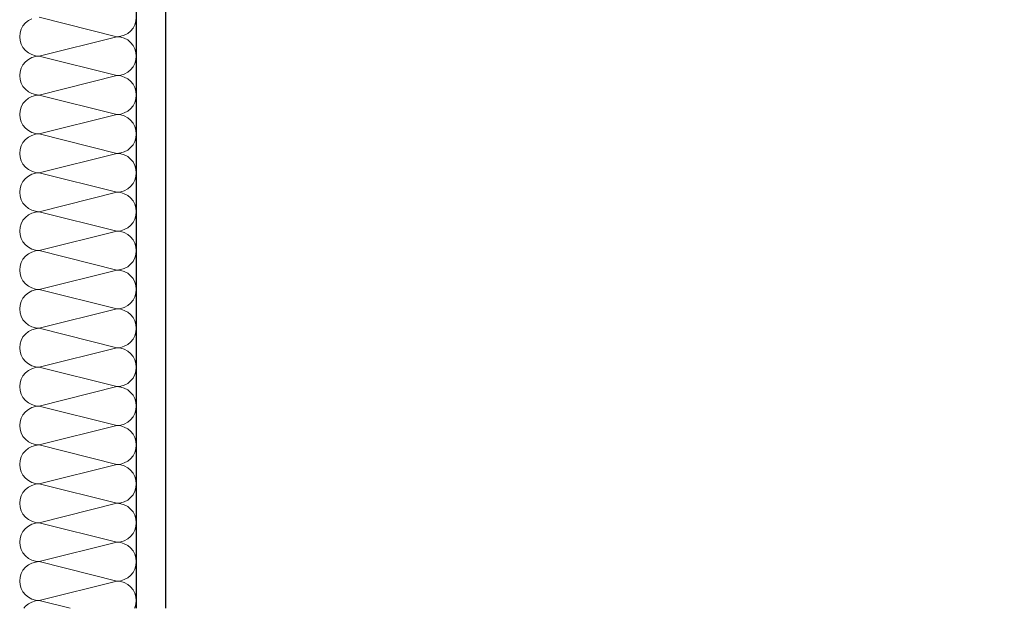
# Model space of a CAD drawing. Header units: metres. Extents: x -12 to 57.2, y -22.2 to 2.8.
# Tile 83 of 126: x 20.475 to 21.319, y -3.765 to -3.26. Entities that reach past the tile are written whole.
import ezdxf

# ---------------------------------------------------------------- set-up
doc = ezdxf.new("R2010")
doc.units = ezdxf.units.M
doc.header["$LTSCALE"] = 0.4
doc.header["$MEASUREMENT"] = 0
doc.layers.get('0').update_dxf_attribs({"color": 8, "lineweight": 9})
doc.layers.get('Defpoints').update_dxf_attribs({"color": 8, "lineweight": 9})
doc.layers.add('Neubau_A-TB Wände', color=8, linetype='Continuous')
doc.layers.add('Neubau_T-Bemaßung', color=8, linetype='Continuous')
doc.styles.add('ERSTELLTER_STIL_2', font='arial.ttf')
doc.dimstyles.new('ERSTELLTER_STIL__1', dxfattribs={"dimtxt": 0.0875, "dimasz": 0.059375, "dimexe": 0.18, "dimexo": 0.0625, "dimgap": 0, "dimtad": 1, "dimzin": 0, "dimdsep": 46, "dimtxsty": 'ERSTELLTER_STIL_2', "dimblk": 'ARROWHEAD_6', "dimblk1": 'ARROWHEAD_6', "dimblk2": 'ARROWHEAD_6', "dimcen": 0.09, "dimclrd": 7, "dimclre": 7, "dimclrt": 7, "dimazin": 0, "dimtfac": 1, "dimtdec": 4, "dimtmove": 0, "dimatfit": 3, "dimfxl": 1, "dimtolj": 1, "dimtzin": 0, "dimarcsym": 0})

# ---------------------------------------------------------------- blocks, each defined once
blk = doc.blocks.new('*X421', base_point=(-24191.65022, 0))
at = {"layer": 'Neubau_A-TB Wände', "color": 8, "linetype": 'Continuous', "lineweight": 9}
for p, q in [((-21263.48153, 6.9154), (-21263.48441, 6.91386)), ((-21263.40849, 6.9), (-21263.47515, 6.91667)), ((-21263.39214, 6.91342), (-21263.39182, 6.91667)), ((-21263.48901, 6.90926), (-21263.49055, 6.90638)), ((-21263.48694, 6.91179), (-21263.48901, 6.90926)), ((-21263.48441, 6.91386), (-21263.48694, 6.91179)), ((-21263.3967, 6.90488), (-21263.39463, 6.90741)), ((-21263.39463, 6.90741), (-21263.39309, 6.91029)), ((-21263.39309, 6.91029), (-21263.39214, 6.91342)), ((-21263.4915, 6.90325), (-21263.49182, 6.9)), ((-21263.49182, 6.9), (-21263.4915, 6.89675)), ((-21263.49055, 6.90638), (-21263.4915, 6.90325)), ((-21263.40849, 6.9), (-21263.47515, 6.88333)), ((-21263.40849, 6.9), (-21263.40523, 6.90032)), ((-21263.40523, 6.89968), (-21263.40849, 6.9)), ((-21263.40523, 6.90032), (-21263.40211, 6.90127)), ((-21263.40211, 6.89873), (-21263.40523, 6.89968)), ((-21263.40211, 6.90127), (-21263.39923, 6.90281)), ((-21263.39923, 6.89719), (-21263.40211, 6.89873)), ((-21263.39923, 6.90281), (-21263.3967, 6.90488)), ((-21263.4915, 6.89675), (-21263.49055, 6.89362)), ((-21263.49055, 6.89362), (-21263.48901, 6.89074)), ((-21263.48901, 6.89074), (-21263.48694, 6.88821)), ((-21263.3967, 6.89512), (-21263.39923, 6.89719)), ((-21263.39463, 6.89259), (-21263.3967, 6.89512)), ((-21263.39309, 6.88971), (-21263.39463, 6.89259)), ((-21263.39214, 6.88658), (-21263.39309, 6.88971)), ((-21263.48694, 6.88821), (-21263.48441, 6.88614)), ((-21263.48441, 6.88614), (-21263.48153, 6.8846)), ((-21263.48153, 6.88206), (-21263.48441, 6.88052)), ((-21263.48153, 6.8846), (-21263.4784, 6.88365)), ((-21263.4784, 6.88301), (-21263.48153, 6.88206)), ((-21263.4784, 6.88365), (-21263.47515, 6.88333)), ((-21263.47515, 6.88333), (-21263.4784, 6.88301)), ((-21263.40849, 6.86667), (-21263.47515, 6.88333)), ((-21263.39182, 6.88333), (-21263.39214, 6.88658)), ((-21263.39214, 6.88008), (-21263.39182, 6.88333)), ((-21263.49055, 6.87304), (-21263.4915, 6.86992)), ((-21263.48901, 6.87593), (-21263.49055, 6.87304)), ((-21263.48694, 6.87845), (-21263.48901, 6.87593)), ((-21263.48441, 6.88052), (-21263.48694, 6.87845)), ((-21263.3967, 6.87155), (-21263.39463, 6.87407)), ((-21263.39463, 6.87407), (-21263.39309, 6.87696)), ((-21263.39309, 6.87696), (-21263.39214, 6.88008)), ((-21263.4915, 6.86992), (-21263.49182, 6.86667)), ((-21263.49182, 6.86667), (-21263.4915, 6.86342)), ((-21263.40849, 6.86667), (-21263.47515, 6.85)), ((-21263.40849, 6.86667), (-21263.40523, 6.86699)), ((-21263.40523, 6.86635), (-21263.40849, 6.86667)), ((-21263.40523, 6.86699), (-21263.40211, 6.86794)), ((-21263.40211, 6.8654), (-21263.40523, 6.86635)), ((-21263.40211, 6.86794), (-21263.39923, 6.86948)), ((-21263.39923, 6.86386), (-21263.40211, 6.8654)), ((-21263.39923, 6.86948), (-21263.3967, 6.87155)), ((-21263.4915, 6.86342), (-21263.49055, 6.86029)), ((-21263.49055, 6.86029), (-21263.48901, 6.85741)), ((-21263.48901, 6.85741), (-21263.48694, 6.85488)), ((-21263.3967, 6.86179), (-21263.39923, 6.86386)), ((-21263.39463, 6.85926), (-21263.3967, 6.86179)), ((-21263.39309, 6.85638), (-21263.39463, 6.85926)), ((-21263.39214, 6.85325), (-21263.39309, 6.85638)), ((-21263.48694, 6.85488), (-21263.48441, 6.85281)), ((-21263.48441, 6.85281), (-21263.48153, 6.85127)), ((-21263.48153, 6.84873), (-21263.48441, 6.84719)), ((-21263.48153, 6.85127), (-21263.4784, 6.85032)), ((-21263.4784, 6.84968), (-21263.48153, 6.84873)), ((-21263.4784, 6.85032), (-21263.47515, 6.85)), ((-21263.47515, 6.85), (-21263.4784, 6.84968)), ((-21263.40849, 6.83333), (-21263.47515, 6.85)), ((-21263.39182, 6.85), (-21263.39214, 6.85325)), ((-21263.39214, 6.84675), (-21263.39182, 6.85)), ((-21263.49055, 6.83971), (-21263.4915, 6.83658)), ((-21263.48901, 6.84259), (-21263.49055, 6.83971)), ((-21263.48694, 6.84512), (-21263.48901, 6.84259)), ((-21263.48441, 6.84719), (-21263.48694, 6.84512)), ((-21263.3967, 6.83821), (-21263.39463, 6.84074)), ((-21263.39463, 6.84074), (-21263.39309, 6.84362)), ((-21263.39309, 6.84362), (-21263.39214, 6.84675)), ((-21263.4915, 6.83658), (-21263.49182, 6.83333)), ((-21263.49182, 6.83333), (-21263.4915, 6.83008)), ((-21263.40849, 6.83333), (-21263.47515, 6.81667)), ((-21263.40849, 6.83333), (-21263.40523, 6.83365)), ((-21263.40523, 6.83301), (-21263.40849, 6.83333)), ((-21263.40523, 6.83365), (-21263.40211, 6.8346)), ((-21263.40211, 6.83206), (-21263.40523, 6.83301)), ((-21263.40211, 6.8346), (-21263.39923, 6.83614)), ((-21263.39923, 6.83052), (-21263.40211, 6.83206)), ((-21263.39923, 6.83614), (-21263.3967, 6.83821)), ((-21263.4915, 6.83008), (-21263.49055, 6.82696)), ((-21263.49055, 6.82696), (-21263.48901, 6.82407)), ((-21263.48901, 6.82407), (-21263.48694, 6.82155)), ((-21263.3967, 6.82845), (-21263.39923, 6.83052)), ((-21263.39463, 6.82593), (-21263.3967, 6.82845)), ((-21263.39309, 6.82304), (-21263.39463, 6.82593)), ((-21263.39214, 6.81992), (-21263.39309, 6.82304)), ((-21263.48694, 6.82155), (-21263.48441, 6.81948)), ((-21263.48441, 6.81386), (-21263.48694, 6.81179)), ((-21263.48441, 6.81948), (-21263.48153, 6.81794)), ((-21263.48153, 6.8154), (-21263.48441, 6.81386)), ((-21263.48153, 6.81794), (-21263.4784, 6.81699)), ((-21263.4784, 6.81635), (-21263.48153, 6.8154)), ((-21263.4784, 6.81699), (-21263.47515, 6.81667)), ((-21263.47515, 6.81667), (-21263.4784, 6.81635)), ((-21263.40849, 6.8), (-21263.47515, 6.81667)), ((-21263.39182, 6.81667), (-21263.39214, 6.81992)), ((-21263.39214, 6.81342), (-21263.39182, 6.81667)), ((-21263.49055, 6.80638), (-21263.4915, 6.80325)), ((-21263.48901, 6.80926), (-21263.49055, 6.80638)), ((-21263.48694, 6.81179), (-21263.48901, 6.80926)), ((-21263.3967, 6.80488), (-21263.39463, 6.80741)), ((-21263.39463, 6.80741), (-21263.39309, 6.81029)), ((-21263.39309, 6.81029), (-21263.39214, 6.81342)), ((-21263.4915, 6.80325), (-21263.49182, 6.8)), ((-21263.49182, 6.8), (-21263.4915, 6.79675)), ((-21263.40849, 6.8), (-21263.47515, 6.78333)), ((-21263.40849, 6.8), (-21263.40523, 6.80032)), ((-21263.40523, 6.79968), (-21263.40849, 6.8)), ((-21263.40523, 6.80032), (-21263.40211, 6.80127)), ((-21263.40211, 6.79873), (-21263.40523, 6.79968)), ((-21263.40211, 6.80127), (-21263.39923, 6.80281)), ((-21263.39923, 6.79719), (-21263.40211, 6.79873)), ((-21263.39923, 6.80281), (-21263.3967, 6.80488)), ((-21263.3967, 6.79512), (-21263.39923, 6.79719)), ((-21263.4915, 6.79675), (-21263.49055, 6.79362)), ((-21263.49055, 6.79362), (-21263.48901, 6.79074)), ((-21263.48901, 6.79074), (-21263.48694, 6.78821)), ((-21263.39463, 6.79259), (-21263.3967, 6.79512)), ((-21263.39309, 6.78971), (-21263.39463, 6.79259)), ((-21263.39214, 6.78658), (-21263.39309, 6.78971)), ((-21263.48694, 6.78821), (-21263.48441, 6.78614)), ((-21263.48441, 6.78052), (-21263.48694, 6.77845)), ((-21263.48441, 6.78614), (-21263.48153, 6.7846)), ((-21263.48153, 6.78206), (-21263.48441, 6.78052)), ((-21263.48153, 6.7846), (-21263.4784, 6.78365)), ((-21263.4784, 6.78301), (-21263.48153, 6.78206)), ((-21263.4784, 6.78365), (-21263.47515, 6.78333)), ((-21263.47515, 6.78333), (-21263.4784, 6.78301)), ((-21263.40849, 6.76667), (-21263.47515, 6.78333)), ((-21263.39309, 6.77696), (-21263.39214, 6.78008)), ((-21263.39182, 6.78333), (-21263.39214, 6.78658)), ((-21263.39214, 6.78008), (-21263.39182, 6.78333)), ((-21263.49055, 6.77304), (-21263.4915, 6.76992)), ((-21263.48901, 6.77593), (-21263.49055, 6.77304)), ((-21263.48694, 6.77845), (-21263.48901, 6.77593)), ((-21263.39923, 6.76948), (-21263.3967, 6.77155)), ((-21263.3967, 6.77155), (-21263.39463, 6.77407)), ((-21263.39463, 6.77407), (-21263.39309, 6.77696)), ((-21263.4915, 6.76992), (-21263.49182, 6.76667)), ((-21263.49182, 6.76667), (-21263.4915, 6.76342)), ((-21263.4915, 6.76342), (-21263.49055, 6.76029)), ((-21263.40849, 6.76667), (-21263.47515, 6.75)), ((-21263.40849, 6.76667), (-21263.40523, 6.76699)), ((-21263.40523, 6.76635), (-21263.40849, 6.76667)), ((-21263.40523, 6.76699), (-21263.40211, 6.76794)), ((-21263.40211, 6.7654), (-21263.40523, 6.76635)), ((-21263.40211, 6.76794), (-21263.39923, 6.76948)), ((-21263.39923, 6.76386), (-21263.40211, 6.7654)), ((-21263.3967, 6.76179), (-21263.39923, 6.76386)), ((-21263.49055, 6.76029), (-21263.48901, 6.75741)), ((-21263.48901, 6.75741), (-21263.48694, 6.75488)), ((-21263.48694, 6.75488), (-21263.48441, 6.75281)), ((-21263.39463, 6.75926), (-21263.3967, 6.76179)), ((-21263.39309, 6.75638), (-21263.39463, 6.75926)), ((-21263.39214, 6.75325), (-21263.39309, 6.75638)), ((-21263.48441, 6.74719), (-21263.48694, 6.74512)), ((-21263.48441, 6.75281), (-21263.48153, 6.75127)), ((-21263.48153, 6.74873), (-21263.48441, 6.74719)), ((-21263.48153, 6.75127), (-21263.4784, 6.75032)), ((-21263.4784, 6.74968), (-21263.48153, 6.74873)), ((-21263.4784, 6.75032), (-21263.47515, 6.75)), ((-21263.47515, 6.75), (-21263.4784, 6.74968)), ((-21263.40849, 6.73333), (-21263.47515, 6.75)), ((-21263.39309, 6.74362), (-21263.39214, 6.74675)), ((-21263.39182, 6.75), (-21263.39214, 6.75325)), ((-21263.39214, 6.74675), (-21263.39182, 6.75)), ((-21263.49055, 6.73971), (-21263.4915, 6.73658)), ((-21263.48901, 6.74259), (-21263.49055, 6.73971)), ((-21263.48694, 6.74512), (-21263.48901, 6.74259)), ((-21263.39923, 6.73614), (-21263.3967, 6.73821)), ((-21263.3967, 6.73821), (-21263.39463, 6.74074)), ((-21263.39463, 6.74074), (-21263.39309, 6.74362)), ((-21263.4915, 6.73658), (-21263.49182, 6.73333)), ((-21263.49182, 6.73333), (-21263.4915, 6.73008)), ((-21263.4915, 6.73008), (-21263.49055, 6.72696)), ((-21263.40849, 6.73333), (-21263.47515, 6.71667)), ((-21263.40849, 6.73333), (-21263.40523, 6.73365)), ((-21263.40523, 6.73301), (-21263.40849, 6.73333)), ((-21263.40523, 6.73365), (-21263.40211, 6.7346)), ((-21263.40211, 6.73206), (-21263.40523, 6.73301)), ((-21263.40211, 6.7346), (-21263.39923, 6.73614)), ((-21263.39923, 6.73052), (-21263.40211, 6.73206)), ((-21263.3967, 6.72845), (-21263.39923, 6.73052)), ((-21263.49055, 6.72696), (-21263.48901, 6.72407)), ((-21263.48901, 6.72407), (-21263.48694, 6.72155)), ((-21263.48694, 6.72155), (-21263.48441, 6.71948)), ((-21263.39463, 6.72593), (-21263.3967, 6.72845)), ((-21263.39309, 6.72304), (-21263.39463, 6.72593)), ((-21263.39214, 6.71992), (-21263.39309, 6.72304)), ((-21263.48441, 6.71386), (-21263.48694, 6.71179)), ((-21263.48441, 6.71948), (-21263.48153, 6.71794)), ((-21263.48153, 6.7154), (-21263.48441, 6.71386)), ((-21263.48153, 6.71794), (-21263.4784, 6.71699)), ((-21263.4784, 6.71635), (-21263.48153, 6.7154)), ((-21263.4784, 6.71699), (-21263.47515, 6.71667)), ((-21263.47515, 6.71667), (-21263.4784, 6.71635)), ((-21263.40849, 6.7), (-21263.47515, 6.71667)), ((-21263.39309, 6.71029), (-21263.39214, 6.71342)), ((-21263.39182, 6.71667), (-21263.39214, 6.71992)), ((-21263.39214, 6.71342), (-21263.39182, 6.71667)), ((-21263.49055, 6.70638), (-21263.4915, 6.70325)), ((-21263.48901, 6.70926), (-21263.49055, 6.70638)), ((-21263.48694, 6.71179), (-21263.48901, 6.70926)), ((-21263.39923, 6.70281), (-21263.3967, 6.70488)), ((-21263.3967, 6.70488), (-21263.39463, 6.70741)), ((-21263.39463, 6.70741), (-21263.39309, 6.71029)), ((-21263.4915, 6.70325), (-21263.49182, 6.7)), ((-21263.49182, 6.7), (-21263.4915, 6.69675)), ((-21263.4915, 6.69675), (-21263.49055, 6.69362)), ((-21263.40849, 6.7), (-21263.47515, 6.68333)), ((-21263.40849, 6.7), (-21263.40523, 6.70032)), ((-21263.40523, 6.69968), (-21263.40849, 6.7)), ((-21263.40523, 6.70032), (-21263.40211, 6.70127)), ((-21263.40211, 6.69873), (-21263.40523, 6.69968)), ((-21263.40211, 6.70127), (-21263.39923, 6.70281)), ((-21263.39923, 6.69719), (-21263.40211, 6.69873)), ((-21263.3967, 6.69512), (-21263.39923, 6.69719)), ((-21263.49055, 6.69362), (-21263.48901, 6.69074)), ((-21263.48901, 6.69074), (-21263.48694, 6.68821)), ((-21263.48694, 6.68821), (-21263.48441, 6.68614)), ((-21263.39463, 6.69259), (-21263.3967, 6.69512)), ((-21263.39309, 6.68971), (-21263.39463, 6.69259)), ((-21263.39214, 6.68658), (-21263.39309, 6.68971)), ((-21263.48441, 6.68052), (-21263.48694, 6.67845)), ((-21263.48441, 6.68614), (-21263.48153, 6.6846)), ((-21263.48153, 6.68206), (-21263.48441, 6.68052)), ((-21263.48153, 6.6846), (-21263.4784, 6.68365)), ((-21263.4784, 6.68301), (-21263.48153, 6.68206)), ((-21263.4784, 6.68365), (-21263.47515, 6.68333)), ((-21263.47515, 6.68333), (-21263.4784, 6.68301)), ((-21263.40849, 6.66667), (-21263.47515, 6.68333)), ((-21263.39309, 6.67696), (-21263.39214, 6.68008)), ((-21263.39182, 6.68333), (-21263.39214, 6.68658)), ((-21263.39214, 6.68008), (-21263.39182, 6.68333)), ((-21263.49055, 6.67304), (-21263.4915, 6.66992)), ((-21263.48901, 6.67593), (-21263.49055, 6.67304)), ((-21263.48694, 6.67845), (-21263.48901, 6.67593)), ((-21263.39923, 6.66948), (-21263.3967, 6.67155)), ((-21263.3967, 6.67155), (-21263.39463, 6.67407)), ((-21263.39463, 6.67407), (-21263.39309, 6.67696)), ((-21263.4915, 6.66992), (-21263.49182, 6.66667)), ((-21263.49182, 6.66667), (-21263.4915, 6.66342)), ((-21263.4915, 6.66342), (-21263.49055, 6.66029)), ((-21263.40849, 6.66667), (-21263.47515, 6.65)), ((-21263.40849, 6.66667), (-21263.40523, 6.66699)), ((-21263.40523, 6.66635), (-21263.40849, 6.66667)), ((-21263.40523, 6.66699), (-21263.40211, 6.66794)), ((-21263.40211, 6.6654), (-21263.40523, 6.66635)), ((-21263.40211, 6.66794), (-21263.39923, 6.66948)), ((-21263.39923, 6.66386), (-21263.40211, 6.6654)), ((-21263.3967, 6.66179), (-21263.39923, 6.66386)), ((-21263.39463, 6.65926), (-21263.3967, 6.66179)), ((-21263.49055, 6.66029), (-21263.48901, 6.65741)), ((-21263.48901, 6.65741), (-21263.48694, 6.65488)), ((-21263.48694, 6.65488), (-21263.48441, 6.65281)), ((-21263.39309, 6.65638), (-21263.39463, 6.65926)), ((-21263.39214, 6.65325), (-21263.39309, 6.65638)), ((-21263.39182, 6.65), (-21263.39214, 6.65325)), ((-21263.48694, 6.64512), (-21263.48901, 6.64259)), ((-21263.48441, 6.64719), (-21263.48694, 6.64512)), ((-21263.48441, 6.65281), (-21263.48153, 6.65127)), ((-21263.48153, 6.64873), (-21263.48441, 6.64719)), ((-21263.48153, 6.65127), (-21263.4784, 6.65032)), ((-21263.4784, 6.64968), (-21263.48153, 6.64873)), ((-21263.4784, 6.65032), (-21263.47515, 6.65)), ((-21263.47515, 6.65), (-21263.4784, 6.64968)), ((-21263.40849, 6.63333), (-21263.47515, 6.65)), ((-21263.39309, 6.64362), (-21263.39214, 6.64675)), ((-21263.39214, 6.64675), (-21263.39182, 6.65)), ((-21263.4915, 6.63658), (-21263.49182, 6.63333)), ((-21263.49055, 6.63971), (-21263.4915, 6.63658)), ((-21263.48901, 6.64259), (-21263.49055, 6.63971)), ((-21263.39923, 6.63614), (-21263.3967, 6.63821)), ((-21263.3967, 6.63821), (-21263.39463, 6.64074)), ((-21263.39463, 6.64074), (-21263.39309, 6.64362)), ((-21263.49182, 6.63333), (-21263.4915, 6.63008)), ((-21263.4915, 6.63008), (-21263.49055, 6.62696)), ((-21263.40849, 6.63333), (-21263.47515, 6.61667)), ((-21263.40849, 6.63333), (-21263.40523, 6.63365)), ((-21263.40523, 6.63301), (-21263.40849, 6.63333)), ((-21263.40523, 6.63365), (-21263.40211, 6.6346)), ((-21263.40211, 6.63206), (-21263.40523, 6.63301)), ((-21263.40211, 6.6346), (-21263.39923, 6.63614)), ((-21263.39923, 6.63052), (-21263.40211, 6.63206)), ((-21263.3967, 6.62845), (-21263.39923, 6.63052)), ((-21263.39463, 6.62593), (-21263.3967, 6.62845)), ((-21263.49055, 6.62696), (-21263.48901, 6.62407)), ((-21263.48901, 6.62407), (-21263.48694, 6.62155)), ((-21263.48694, 6.62155), (-21263.48441, 6.61948)), ((-21263.48441, 6.61948), (-21263.48153, 6.61794)), ((-21263.39309, 6.62304), (-21263.39463, 6.62593)), ((-21263.39214, 6.61992), (-21263.39309, 6.62304)), ((-21263.39182, 6.61667), (-21263.39214, 6.61992)), ((-21263.48694, 6.61179), (-21263.48901, 6.60926)), ((-21263.48441, 6.61386), (-21263.48694, 6.61179)), ((-21263.48153, 6.6154), (-21263.48441, 6.61386)), ((-21263.48153, 6.61794), (-21263.4784, 6.61699)), ((-21263.4784, 6.61635), (-21263.48153, 6.6154)), ((-21263.4784, 6.61699), (-21263.47515, 6.61667)), ((-21263.47515, 6.61667), (-21263.4784, 6.61635)), ((-21263.40849, 6.6), (-21263.47515, 6.61667)), ((-21263.39309, 6.61029), (-21263.39214, 6.61342)), ((-21263.39214, 6.61342), (-21263.39182, 6.61667)), ((-21263.4915, 6.60325), (-21263.49182, 6.6)), ((-21263.49055, 6.60638), (-21263.4915, 6.60325)), ((-21263.48901, 6.60926), (-21263.49055, 6.60638)), ((-21263.40211, 6.60127), (-21263.39923, 6.60281)), ((-21263.39923, 6.60281), (-21263.3967, 6.60488)), ((-21263.3967, 6.60488), (-21263.39463, 6.60741)), ((-21263.39463, 6.60741), (-21263.39309, 6.61029)), ((-21263.49182, 6.6), (-21263.4915, 6.59675)), ((-21263.4915, 6.59675), (-21263.49055, 6.59362)), ((-21263.40849, 6.6), (-21263.47515, 6.58333)), ((-21263.40849, 6.6), (-21263.40523, 6.60032)), ((-21263.40523, 6.59968), (-21263.40849, 6.6)), ((-21263.40523, 6.60032), (-21263.40211, 6.60127)), ((-21263.40211, 6.59873), (-21263.40523, 6.59968)), ((-21263.39923, 6.59719), (-21263.40211, 6.59873)), ((-21263.3967, 6.59512), (-21263.39923, 6.59719)), ((-21263.39463, 6.59259), (-21263.3967, 6.59512)), ((-21263.49055, 6.59362), (-21263.48901, 6.59074)), ((-21263.48901, 6.59074), (-21263.48694, 6.58821)), ((-21263.48694, 6.58821), (-21263.48441, 6.58614)), ((-21263.48441, 6.58614), (-21263.48153, 6.5846)), ((-21263.39309, 6.58971), (-21263.39463, 6.59259)), ((-21263.39214, 6.58658), (-21263.39309, 6.58971)), ((-21263.39182, 6.58333), (-21263.39214, 6.58658)), ((-21263.48694, 6.57845), (-21263.48901, 6.57593)), ((-21263.48441, 6.58052), (-21263.48694, 6.57845)), ((-21263.48153, 6.58206), (-21263.48441, 6.58052)), ((-21263.48153, 6.5846), (-21263.4784, 6.58365)), ((-21263.4784, 6.58301), (-21263.48153, 6.58206)), ((-21263.4784, 6.58365), (-21263.47515, 6.58333)), ((-21263.47515, 6.58333), (-21263.4784, 6.58301)), ((-21263.40849, 6.56667), (-21263.47515, 6.58333)), ((-21263.39309, 6.57696), (-21263.39214, 6.58008)), ((-21263.39214, 6.58008), (-21263.39182, 6.58333)), ((-21263.4915, 6.56992), (-21263.49182, 6.56667)), ((-21263.49055, 6.57304), (-21263.4915, 6.56992)), ((-21263.48901, 6.57593), (-21263.49055, 6.57304)), ((-21263.40211, 6.56794), (-21263.39923, 6.56948)), ((-21263.39923, 6.56948), (-21263.3967, 6.57155)), ((-21263.3967, 6.57155), (-21263.39463, 6.57407)), ((-21263.39463, 6.57407), (-21263.39309, 6.57696)), ((-21263.49182, 6.56667), (-21263.4915, 6.56342)), ((-21263.4915, 6.56342), (-21263.49055, 6.56029)), ((-21263.40849, 6.56667), (-21263.47515, 6.55)), ((-21263.40849, 6.56667), (-21263.40523, 6.56699)), ((-21263.40523, 6.56635), (-21263.40849, 6.56667)), ((-21263.40523, 6.56699), (-21263.40211, 6.56794)), ((-21263.40211, 6.5654), (-21263.40523, 6.56635)), ((-21263.39923, 6.56386), (-21263.40211, 6.5654)), ((-21263.3967, 6.56179), (-21263.39923, 6.56386)), ((-21263.39463, 6.55926), (-21263.3967, 6.56179)), ((-21263.49055, 6.56029), (-21263.48901, 6.55741)), ((-21263.48901, 6.55741), (-21263.48694, 6.55488)), ((-21263.48694, 6.55488), (-21263.48441, 6.55281)), ((-21263.48441, 6.55281), (-21263.48153, 6.55127)), ((-21263.39309, 6.55638), (-21263.39463, 6.55926)), ((-21263.39214, 6.55325), (-21263.39309, 6.55638)), ((-21263.39182, 6.55), (-21263.39214, 6.55325)), ((-21263.48694, 6.54512), (-21263.48901, 6.54259)), ((-21263.48441, 6.54719), (-21263.48694, 6.54512)), ((-21263.48153, 6.54873), (-21263.48441, 6.54719)), ((-21263.48153, 6.55127), (-21263.4784, 6.55032)), ((-21263.4784, 6.54968), (-21263.48153, 6.54873)), ((-21263.4784, 6.55032), (-21263.47515, 6.55)), ((-21263.47515, 6.55), (-21263.4784, 6.54968)), ((-21263.40849, 6.53333), (-21263.47515, 6.55)), ((-21263.39463, 6.54074), (-21263.39309, 6.54362)), ((-21263.39309, 6.54362), (-21263.39214, 6.54675)), ((-21263.39214, 6.54675), (-21263.39182, 6.55)), ((-21263.4915, 6.53658), (-21263.49182, 6.53333)), ((-21263.49055, 6.53971), (-21263.4915, 6.53658)), ((-21263.48901, 6.54259), (-21263.49055, 6.53971)), ((-21263.40211, 6.5346), (-21263.39923, 6.53614)), ((-21263.39923, 6.53614), (-21263.3967, 6.53821)), ((-21263.3967, 6.53821), (-21263.39463, 6.54074)), ((-21263.49182, 6.53333), (-21263.4915, 6.53008)), ((-21263.4915, 6.53008), (-21263.49055, 6.52696)), ((-21263.49055, 6.52696), (-21263.48901, 6.52407)), ((-21263.40849, 6.53333), (-21263.47515, 6.51667)), ((-21263.40849, 6.53333), (-21263.40523, 6.53365)), ((-21263.40523, 6.53301), (-21263.40849, 6.53333)), ((-21263.40523, 6.53365), (-21263.40211, 6.5346)), ((-21263.40211, 6.53206), (-21263.40523, 6.53301)), ((-21263.39923, 6.53052), (-21263.40211, 6.53206)), ((-21263.3967, 6.52845), (-21263.39923, 6.53052)), ((-21263.39463, 6.52593), (-21263.3967, 6.52845)), ((-21263.48901, 6.52407), (-21263.48694, 6.52155)), ((-21263.48694, 6.52155), (-21263.48441, 6.51948)), ((-21263.48441, 6.51948), (-21263.48153, 6.51794)), ((-21263.39309, 6.52304), (-21263.39463, 6.52593)), ((-21263.39214, 6.51992), (-21263.39309, 6.52304)), ((-21263.39182, 6.51667), (-21263.39214, 6.51992)), ((-21263.48694, 6.51179), (-21263.48901, 6.50926)), ((-21263.48441, 6.51386), (-21263.48694, 6.51179)), ((-21263.48153, 6.5154), (-21263.48441, 6.51386)), ((-21263.48153, 6.51794), (-21263.4784, 6.51699)), ((-21263.4784, 6.51635), (-21263.48153, 6.5154)), ((-21263.4784, 6.51699), (-21263.47515, 6.51667)), ((-21263.47515, 6.51667), (-21263.4784, 6.51635)), ((-21263.40849, 6.5), (-21263.47515, 6.51667)), ((-21263.39463, 6.50741), (-21263.39309, 6.51029)), ((-21263.39309, 6.51029), (-21263.39214, 6.51342)), ((-21263.39214, 6.51342), (-21263.39182, 6.51667)), ((-21263.4915, 6.50325), (-21263.49182, 6.5)), ((-21263.49055, 6.50638), (-21263.4915, 6.50325)), ((-21263.48901, 6.50926), (-21263.49055, 6.50638)), ((-21263.40523, 6.50032), (-21263.40211, 6.50127)), ((-21263.40211, 6.50127), (-21263.39923, 6.50281)), ((-21263.39923, 6.50281), (-21263.3967, 6.50488)), ((-21263.3967, 6.50488), (-21263.39463, 6.50741)), ((-21263.49182, 6.5), (-21263.4915, 6.49675)), ((-21263.4915, 6.49675), (-21263.49055, 6.49362)), ((-21263.49055, 6.49362), (-21263.48901, 6.49074)), ((-21263.40849, 6.5), (-21263.47515, 6.48333)), ((-21263.40849, 6.5), (-21263.40523, 6.50032)), ((-21263.40523, 6.49968), (-21263.40849, 6.5)), ((-21263.40211, 6.49873), (-21263.40523, 6.49968)), ((-21263.39923, 6.49719), (-21263.40211, 6.49873)), ((-21263.3967, 6.49512), (-21263.39923, 6.49719)), ((-21263.39463, 6.49259), (-21263.3967, 6.49512)), ((-21263.48901, 6.49074), (-21263.48694, 6.48821)), ((-21263.48694, 6.48821), (-21263.48441, 6.48614)), ((-21263.48441, 6.48614), (-21263.48153, 6.4846)), ((-21263.48153, 6.4846), (-21263.4784, 6.48365)), ((-21263.39309, 6.48971), (-21263.39463, 6.49259)), ((-21263.39214, 6.48658), (-21263.39309, 6.48971)), ((-21263.39182, 6.48333), (-21263.39214, 6.48658)), ((-21263.48694, 6.47845), (-21263.48901, 6.47593)), ((-21263.48441, 6.48052), (-21263.48694, 6.47845)), ((-21263.48153, 6.48206), (-21263.48441, 6.48052)), ((-21263.4784, 6.48301), (-21263.48153, 6.48206)), ((-21263.4784, 6.48365), (-21263.47515, 6.48333)), ((-21263.47515, 6.48333), (-21263.4784, 6.48301)), ((-21263.40849, 6.46667), (-21263.47515, 6.48333)), ((-21263.39463, 6.47407), (-21263.39309, 6.47696)), ((-21263.39309, 6.47696), (-21263.39214, 6.48008)), ((-21263.39214, 6.48008), (-21263.39182, 6.48333)), ((-21263.4915, 6.46992), (-21263.49182, 6.46667)), ((-21263.49055, 6.47304), (-21263.4915, 6.46992)), ((-21263.48901, 6.47593), (-21263.49055, 6.47304)), ((-21263.40523, 6.46699), (-21263.40211, 6.46794)), ((-21263.40211, 6.46794), (-21263.39923, 6.46948)), ((-21263.39923, 6.46948), (-21263.3967, 6.47155)), ((-21263.3967, 6.47155), (-21263.39463, 6.47407)), ((-21263.49182, 6.46667), (-21263.4915, 6.46342)), ((-21263.4915, 6.46342), (-21263.49055, 6.46029)), ((-21263.49055, 6.46029), (-21263.48901, 6.45741)), ((-21263.40849, 6.46667), (-21263.47515, 6.45)), ((-21263.40849, 6.46667), (-21263.40523, 6.46699)), ((-21263.40523, 6.46635), (-21263.40849, 6.46667)), ((-21263.40211, 6.4654), (-21263.40523, 6.46635)), ((-21263.39923, 6.46386), (-21263.40211, 6.4654)), ((-21263.3967, 6.46179), (-21263.39923, 6.46386)), ((-21263.39463, 6.45926), (-21263.3967, 6.46179)), ((-21263.39309, 6.45638), (-21263.39463, 6.45926)), ((-21263.48901, 6.45741), (-21263.48694, 6.45488)), ((-21263.48694, 6.45488), (-21263.48441, 6.45281)), ((-21263.48441, 6.45281), (-21263.48153, 6.45127)), ((-21263.48153, 6.45127), (-21263.4784, 6.45032)), ((-21263.39214, 6.45325), (-21263.39309, 6.45638)), ((-21263.39182, 6.45), (-21263.39214, 6.45325)), ((-21263.48901, 6.44259), (-21263.49055, 6.43971)), ((-21263.48694, 6.44512), (-21263.48901, 6.44259)), ((-21263.48441, 6.44719), (-21263.48694, 6.44512)), ((-21263.48153, 6.44873), (-21263.48441, 6.44719)), ((-21263.4784, 6.44968), (-21263.48153, 6.44873)), ((-21263.4784, 6.45032), (-21263.47515, 6.45)), ((-21263.47515, 6.45), (-21263.4784, 6.44968)), ((-21263.40849, 6.43333), (-21263.47515, 6.45)), ((-21263.39463, 6.44074), (-21263.39309, 6.44362)), ((-21263.39309, 6.44362), (-21263.39214, 6.44675)), ((-21263.39214, 6.44675), (-21263.39182, 6.45)), ((-21263.4915, 6.43658), (-21263.49182, 6.43333)), ((-21263.49055, 6.43971), (-21263.4915, 6.43658)), ((-21263.40523, 6.43365), (-21263.40211, 6.4346)), ((-21263.40211, 6.4346), (-21263.39923, 6.43614)), ((-21263.39923, 6.43614), (-21263.3967, 6.43821)), ((-21263.3967, 6.43821), (-21263.39463, 6.44074)), ((-21263.49182, 6.43333), (-21263.4915, 6.43008)), ((-21263.4915, 6.43008), (-21263.49055, 6.42696)), ((-21263.49055, 6.42696), (-21263.48901, 6.42407)), ((-21263.40849, 6.43333), (-21263.47515, 6.41667)), ((-21263.40849, 6.43333), (-21263.40523, 6.43365)), ((-21263.40523, 6.43301), (-21263.40849, 6.43333)), ((-21263.40211, 6.43206), (-21263.40523, 6.43301)), ((-21263.39923, 6.43052), (-21263.40211, 6.43206)), ((-21263.3967, 6.42845), (-21263.39923, 6.43052)), ((-21263.39463, 6.42593), (-21263.3967, 6.42845)), ((-21263.39309, 6.42304), (-21263.39463, 6.42593)), ((-21263.48901, 6.42407), (-21263.48694, 6.42155)), ((-21263.48694, 6.42155), (-21263.48441, 6.41948)), ((-21263.48441, 6.41948), (-21263.48153, 6.41794)), ((-21263.48153, 6.41794), (-21263.4784, 6.41699)), ((-21263.4784, 6.41699), (-21263.47515, 6.41667)), ((-21263.39214, 6.41992), (-21263.39309, 6.42304)), ((-21263.39182, 6.41667), (-21263.39214, 6.41992)), ((-21263.48694, 6.41179), (-21263.4884, 6.41)), ((-21263.48441, 6.41386), (-21263.48694, 6.41179)), ((-21263.48153, 6.4154), (-21263.48441, 6.41386)), ((-21263.4784, 6.41635), (-21263.48153, 6.4154)), ((-21263.47515, 6.41667), (-21263.4784, 6.41635)), ((-21263.44849, 6.41), (-21263.47515, 6.41667)), ((-21263.39324, 6.41), (-21263.39309, 6.41029)), ((-21263.39309, 6.41029), (-21263.39214, 6.41342)), ((-21263.39214, 6.41342), (-21263.39182, 6.41667))]:
    blk.add_line(p, q, dxfattribs=at)
blk = doc.blocks.new('ARROWHEAD_6')
at = {"color": 0, "linetype": 'Continuous', "lineweight": 0}
for p, q in [((-0.5, -0.5), (0.5, 0.5)), ((0, 0), (-1, 0))]:
    blk.add_line(p, q, dxfattribs=at)
blk = doc.blocks.new('*D566')
at = {"layer": 'Defpoints', "color": 0, "linetype": 'Continuous', "transparency": 16777216}
for p in [(-0.125, -2.695), (42.30103, -2.695), (-0.125, -6.195)]:
    blk.add_point(p, dxfattribs=at)
at = {"layer": 'Neubau_T-Bemaßung', "linetype": 'Continuous', "lineweight": -2, "transparency": 16777216}
for p, q in [((-0.0625, -2.695), (42.48103, -2.695)), ((42.30103, -2.75437), (42.30103, -4.33504)), ((42.30103, -6.13562), (42.30103, -4.56197)), ((-0.0625, -6.195), (42.48103, -6.195))]:
    blk.add_line(p, q, dxfattribs=at)
at = {"layer": 'Neubau_T-Bemaßung', "linetype": 'Continuous', "lineweight": -2, "transparency": 16777216, "xscale": 0.059375, "yscale": 0.059375, "zscale": 0.059375}
for p, rotation in [((42.30103, -2.695), 90), ((42.30103, -6.195), 270)]:
    blk.add_blockref('ARROWHEAD_6', p, dxfattribs=dict(at, rotation=rotation))
at = {"layer": 'Neubau_T-Bemaßung', "linetype": 'Continuous', "transparency": 16777216, "insert": (42.30103, -4.4485), "char_height": 0.0875, "attachment_point": 5, "rotation": 90, "style": 'ERSTELLTER_STIL_2'}
blk.add_mtext('\\A1;3.50', dxfattribs=at)
blk = doc.blocks.new('*D574')
at = {"layer": 'Defpoints', "color": 0, "linetype": 'Continuous', "transparency": 16777216}
for p in [(-0.125, -2.695), (23.92058, -2.695), (-0.125, -6.195)]:
    blk.add_point(p, dxfattribs=at)
at = {"layer": 'Neubau_T-Bemaßung', "linetype": 'Continuous', "lineweight": -2, "transparency": 16777216}
for p, q in [((-0.0625, -2.695), (24.10058, -2.695)), ((23.92058, -2.75437), (23.92058, -4.33504)), ((23.92058, -6.13562), (23.92058, -4.56197)), ((-0.0625, -6.195), (24.10058, -6.195))]:
    blk.add_line(p, q, dxfattribs=at)
at = {"layer": 'Neubau_T-Bemaßung', "linetype": 'Continuous', "lineweight": -2, "transparency": 16777216, "xscale": 0.059375, "yscale": 0.059375, "zscale": 0.059375}
for p, rotation in [((23.92058, -2.695), 90), ((23.92058, -6.195), 270)]:
    blk.add_blockref('ARROWHEAD_6', p, dxfattribs=dict(at, rotation=rotation))
at = {"layer": 'Neubau_T-Bemaßung', "linetype": 'Continuous', "transparency": 16777216, "insert": (23.92058, -4.4485), "char_height": 0.0875, "attachment_point": 5, "rotation": 90, "style": 'ERSTELLTER_STIL_2'}
blk.add_mtext('\\A1;3.50', dxfattribs=at)
blk = doc.blocks.new('*D593')
at = {"layer": 'Defpoints', "color": 0, "linetype": 'Continuous', "transparency": 16777216}
for p in [(4.09, -3.025), (41.95103, -3.025), (-10.662, -6.025)]:
    blk.add_point(p, dxfattribs=at)
at = {"layer": 'Neubau_T-Bemaßung', "linetype": 'Continuous', "lineweight": -2, "transparency": 16777216}
for p, q in [((4.1525, -3.025), (42.13103, -3.025)), ((41.95103, -3.08438), (41.95103, -4.41504)), ((41.95103, -5.96562), (41.95103, -4.64197)), ((-10.5995, -6.025), (42.13103, -6.025))]:
    blk.add_line(p, q, dxfattribs=at)
at = {"layer": 'Neubau_T-Bemaßung', "linetype": 'Continuous', "lineweight": -2, "transparency": 16777216, "xscale": 0.059375, "yscale": 0.059375, "zscale": 0.059375}
for p, rotation in [((41.95103, -3.025), 90), ((41.95103, -6.025), 270)]:
    blk.add_blockref('ARROWHEAD_6', p, dxfattribs=dict(at, rotation=rotation))
at = {"layer": 'Neubau_T-Bemaßung', "linetype": 'Continuous', "transparency": 16777216, "insert": (41.95103, -4.5285), "char_height": 0.0875, "attachment_point": 5, "rotation": 90, "style": 'ERSTELLTER_STIL_2'}
blk.add_mtext('\\A1;3.00', dxfattribs=at)
blk = doc.blocks.new('*D610')
at = {"layer": 'Defpoints', "color": 0, "linetype": 'Continuous', "transparency": 16777216}
for p in [(4.09, -3.025), (23.57058, -3.025), (-10.662, -6.025)]:
    blk.add_point(p, dxfattribs=at)
at = {"layer": 'Neubau_T-Bemaßung', "linetype": 'Continuous', "lineweight": -2, "transparency": 16777216}
for p, q in [((4.1525, -3.025), (23.75058, -3.025)), ((23.57058, -3.08438), (23.57058, -4.41504)), ((23.57058, -5.96562), (23.57058, -4.64197)), ((-10.5995, -6.025), (23.75058, -6.025))]:
    blk.add_line(p, q, dxfattribs=at)
at = {"layer": 'Neubau_T-Bemaßung', "linetype": 'Continuous', "lineweight": -2, "transparency": 16777216, "xscale": 0.059375, "yscale": 0.059375, "zscale": 0.059375}
for p, rotation in [((23.57058, -3.025), 90), ((23.57058, -6.025), 270)]:
    blk.add_blockref('ARROWHEAD_6', p, dxfattribs=dict(at, rotation=rotation))
at = {"layer": 'Neubau_T-Bemaßung', "linetype": 'Continuous', "transparency": 16777216, "insert": (23.57058, -4.5285), "char_height": 0.0875, "attachment_point": 5, "rotation": 90, "style": 'ERSTELLTER_STIL_2'}
blk.add_mtext('\\A1;3.00', dxfattribs=at)

msp = doc.modelspace()

# ---------------------------------------------------------------- linework, layer by layer
at = {"layer": 'Neubau_A-TB Wände', "linetype": 'Continuous'}
for p, q in [((20.575, -2.695), (20.575, -3.765)), ((20.6, -3.025), (20.6, -3.765))]:
    msp.add_line(p, q, dxfattribs=at)

# ---------------------------------------------------------------- block references
at = {"layer": 'Neubau_A-TB Wände'}
msp.add_blockref('*X421', (-2907.6834, -10.175), dxfattribs=at)

# ---------------------------------------------------------------- dimensions: what is measured, and where the dimension line sits
at = {"layer": 'Neubau_T-Bemaßung', "linetype": 'Continuous'}
for base, p1, p2, picture, middle in [((42.30103, -2.695), (-0.125, -6.195), (-0.125, -2.695), '*D566', (42.30103, -4.4485)), ((23.92058, -2.695), (-0.125, -6.195), (-0.125, -2.695), '*D574', (23.92058, -4.4485)), ((41.95103, -3.025), (-10.662, -6.025), (4.09, -3.025), '*D593', (41.95103, -4.5285)), ((23.57058, -3.025), (-10.662, -6.025), (4.09, -3.025), '*D610', (23.57058, -4.5285))]:
    dim = msp.add_linear_dim(base=base, p1=p1, p2=p2, angle=90, dimstyle='ERSTELLTER_STIL__1', override={"dimclrd": 256, "dimclre": 256, "dimclrt": 256}, dxfattribs=at)
    dim.commit()
    dim.dimension.update_dxf_attribs({"geometry": picture, "text_midpoint": middle, "dimtype": 160, "text_rotation": 90})

doc.saveas('drawing.dxf')
